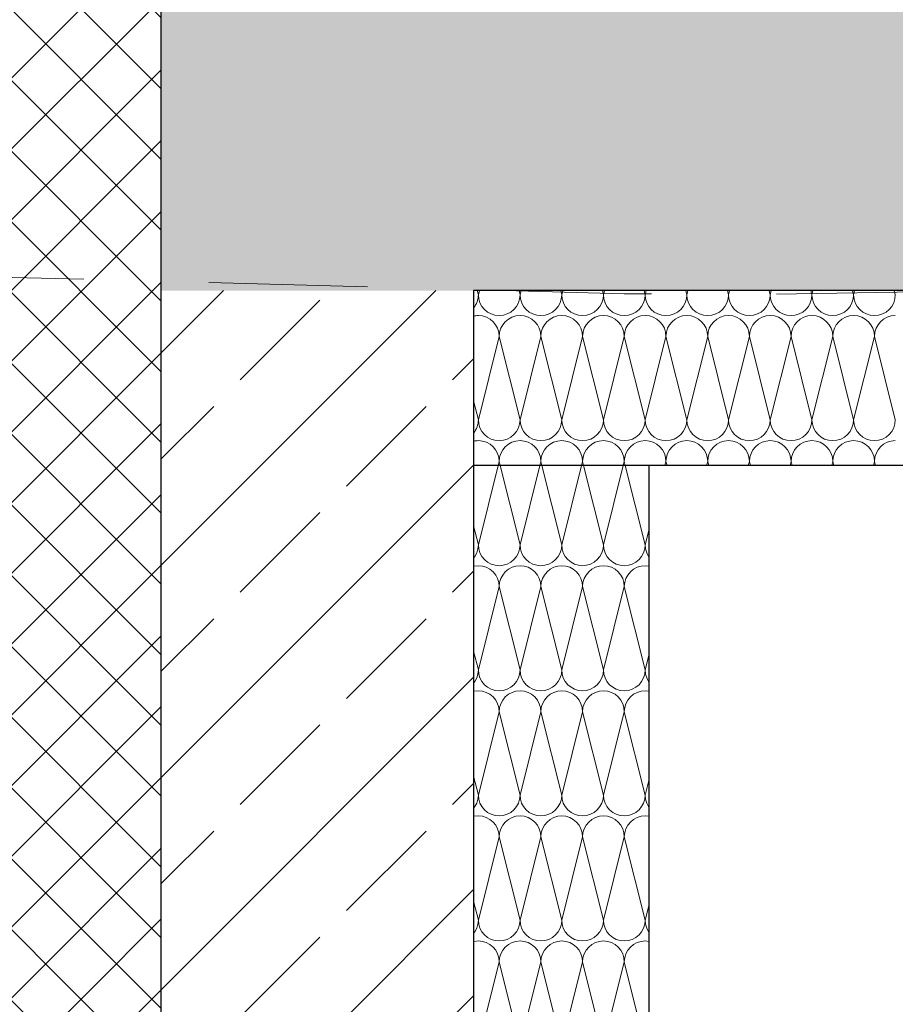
# Model space of a CAD drawing. Header units: metres. Extents: x -14.6 to 48.9, y -22.2 to 2.8.
# Tile 10 of 79: x 1.7 to 2.4, y -11.2 to -10.4. Entities that reach past the tile are written whole.
import ezdxf

# ---------------------------------------------------------------- set-up
doc = ezdxf.new("R2010")
doc.units = ezdxf.units.M
doc.header["$LTSCALE"] = 0.4
doc.header["$MEASUREMENT"] = 0
doc.linetypes.add('Strichlinie weit', pattern=[0.529167, 0.3175, -0.211667])
doc.linetypes.add('Strichlinie_ lang', pattern=[0.529167, 0.3175, -0.211667])
doc.layers.get('0').update_dxf_attribs({"color": 8, "lineweight": 9})
doc.layers.get('Defpoints').update_dxf_attribs({"color": 8, "lineweight": 9})
for name, color, linetype in [('Neubau__ GHIW - druckfeste Dämmung u BP', 8, 'Continuous'), ('Neubau__ GHIW - Perimeterdämmung', 8, 'Continuous'), ('Neubau__ GHIW - Perimeterdämmung Wand', 8, 'Continuous'), ('Neubau_A-Decken', 8, 'Continuous'), ('Neubau_A-STB Wände', 8, 'Continuous'), ('Neubau_S-Linien _ Schraffuren.2D', 8, 'Continuous'), ('Neubau_T-Bemaßung', 8, 'Continuous')]:
    doc.layers.add(name, color=color, linetype=linetype)
doc.layers.add('S-Linien _ Schraffuren.2D', color=8, linetype='Continuous', lineweight=9)
doc.styles.add('ERSTELLTER_STIL_2', font='arial.ttf')
doc.dimstyles.new('ERSTELLTER_STIL__1', dxfattribs={"dimtxt": 0.0875, "dimasz": 0.059375, "dimexe": 0.18, "dimexo": 0.0625, "dimgap": 0, "dimtad": 1, "dimzin": 0, "dimdsep": 46, "dimtxsty": 'ERSTELLTER_STIL_2', "dimblk": 'ARROWHEAD_6', "dimblk1": 'ARROWHEAD_6', "dimblk2": 'ARROWHEAD_6', "dimcen": 0.09, "dimclrd": 7, "dimclre": 7, "dimclrt": 7, "dimazin": 0, "dimtfac": 1, "dimtdec": 4, "dimtmove": 0, "dimatfit": 3, "dimfxl": 1, "dimtolj": 1, "dimtzin": 0, "dimarcsym": 0})
pattern_1 = [(45, (-364.88789, -10.175), (-0.084852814, 0.084852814), []), (45, (-364.93032, -10.13257), (-0.084852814, 0.084852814), [0.09, -0.03])]

# ---------------------------------------------------------------- blocks, each defined once
blk = doc.blocks.new('ARROWHEAD_6')
at = {"color": 0, "linetype": 'Continuous', "lineweight": 0}
for p, q in [((-0.5, -0.5), (0.5, 0.5)), ((0, 0), (-1, 0))]:
    blk.add_line(p, q, dxfattribs=at)
blk = doc.blocks.new('*D322')
at = {"layer": 'Defpoints', "color": 0, "linetype": 'Continuous', "transparency": 16777216}
for p in [(5.71049, -10.655), (5.86664, -10.655), (-0.285, -14.555)]:
    blk.add_point(p, dxfattribs=at)
at = {"layer": 'Neubau_T-Bemaßung', "linetype": 'Continuous', "lineweight": -2, "transparency": 16777216}
for p, q in [((5.77299, -10.655), (6.04664, -10.655)), ((5.86664, -10.71438), (5.86664, -12.49504)), ((5.86664, -14.49563), (5.86664, -12.72197)), ((-0.2225, -14.555), (6.04664, -14.555))]:
    blk.add_line(p, q, dxfattribs=at)
at = {"layer": 'Neubau_T-Bemaßung', "linetype": 'Continuous', "lineweight": -2, "transparency": 16777216, "xscale": 0.059375, "yscale": 0.059375, "zscale": 0.059375}
for p, rotation in [((5.86664, -10.655), 90), ((5.86664, -14.555), 270)]:
    blk.add_blockref('ARROWHEAD_6', p, dxfattribs=dict(at, rotation=rotation))
at = {"layer": 'Neubau_T-Bemaßung', "linetype": 'Continuous', "transparency": 16777216, "insert": (5.86664, -12.6085), "char_height": 0.0875, "attachment_point": 5, "rotation": 90, "style": 'ERSTELLTER_STIL_2'}
blk.add_mtext('\\A1;3.90', dxfattribs=at)

msp = doc.modelspace()

# ---------------------------------------------------------------- hatches: boundary and pattern name
at = {"layer": 'Neubau__ GHIW - druckfeste Dämmung u BP', "linetype": 'Continuous'}
h = msp.add_hatch(dxfattribs=at)
h.set_pattern_fill('DÄMMUNG__HART_1_0002', color=256, style=0, pattern_type=2)
h.set_pattern_definition([(45, (-364.88789, -10.175), (-0.0282842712, 0.0282842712), []), (135, (-364.88789, -10.175), (0.0282842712, 0.0282842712), [])])
h.paths.add_polyline_path([(-0.285, -11.355), (1.825, -11.355), (1.825, -11.215), (-0.285, -11.215)])
at = {"layer": 'Neubau__ GHIW - Perimeterdämmung', "linetype": 'Continuous'}
h = msp.add_hatch(dxfattribs=at)
h.set_pattern_fill('DÄMMUNG__HART_1_0002', color=256, style=0, pattern_type=2)
h.set_pattern_definition([(135, (-364.88789, -10.175), (0.0282842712, 0.0282842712), []), (225, (-364.88789, -10.175), (-0.0282842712, 0.0282842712), [])])
h.paths.add_polyline_path([(1.737, -10.355), (1.685, -10.355), (1.685, -11.215), (1.825, -11.215), (1.825, -10.355)])
at = {"layer": 'Neubau_A-Decken', "linetype": 'Continuous'}
h = msp.add_hatch(dxfattribs=at)
h.set_pattern_fill('BETON__STAHLBETON_0002', color=256, style=0, pattern_type=2)
h.set_pattern_definition(pattern_1)
h.paths.add_polyline_path([(1.825, -10.355), (1.825, -10.655), (15.2, -10.655), (15.2, -10.355)])
at = {"layer": 'Neubau_A-STB Wände', "linetype": 'Continuous'}
h = msp.add_hatch(dxfattribs=at)
h.set_pattern_fill('BETON__STAHLBETON_0002', color=256, style=0, pattern_type=2)
h.set_pattern_definition(pattern_1)
h.paths.add_polyline_path([(1.825, -11.355), (2.075, -11.355), (2.075, -10.655), (1.825, -10.655)])

# ---------------------------------------------------------------- linework, layer by layer
at = {"layer": 'Neubau__ GHIW - druckfeste Dämmung u BP', "linetype": 'Continuous'}
msp.add_line((1.825, -11.215), (1.825, -11.355), dxfattribs=at)
at = {"layer": 'Neubau__ GHIW - Perimeterdämmung', "linetype": 'Continuous'}
for p, q in [((2.075, -10.655), (2.075, -10.795)), ((2.215, -10.795), (2.075, -10.795)), ((4.9, -10.795), (2.215, -10.795))]:
    msp.add_line(p, q, dxfattribs=at)
at = {"layer": 'Neubau__ GHIW - Perimeterdämmung', "linetype": 'Continuous', "lineweight": 9}
for p, q in [((2.07878, -10.65833), (2.07794, -10.655)), ((2.07878, -10.65833), (2.07961, -10.655)), ((2.11211, -10.65833), (2.11128, -10.655)), ((2.11211, -10.65833), (2.11294, -10.655)), ((2.14544, -10.65833), (2.14461, -10.655)), ((2.14544, -10.65833), (2.14628, -10.655)), ((2.17878, -10.65833), (2.17794, -10.655)), ((2.17878, -10.65833), (2.17961, -10.655)), ((2.21211, -10.65833), (2.21128, -10.655)), ((2.21211, -10.65833), (2.21294, -10.655)), ((2.24544, -10.65833), (2.24461, -10.655)), ((2.24544, -10.65833), (2.24628, -10.655)), ((2.27878, -10.65833), (2.27794, -10.655)), ((2.27878, -10.65833), (2.27961, -10.655)), ((2.31211, -10.65833), (2.31128, -10.655)), ((2.31211, -10.65833), (2.31294, -10.655)), ((2.34544, -10.65833), (2.34461, -10.655)), ((2.34544, -10.65833), (2.34628, -10.655)), ((2.37878, -10.65833), (2.37794, -10.655)), ((2.37878, -10.65833), (2.37961, -10.655)), ((2.41211, -10.65833), (2.41128, -10.655)), ((2.07878, -10.75833), (2.09544, -10.69167)), ((2.11211, -10.75833), (2.09544, -10.69167)), ((2.11211, -10.75833), (2.12878, -10.69167)), ((2.14544, -10.75833), (2.12878, -10.69167)), ((2.14544, -10.75833), (2.16211, -10.69167)), ((2.17878, -10.75833), (2.16211, -10.69167)), ((2.17878, -10.75833), (2.19544, -10.69167)), ((2.21211, -10.75833), (2.19544, -10.69167)), ((2.21211, -10.75833), (2.22878, -10.69167)), ((2.24544, -10.75833), (2.22878, -10.69167)), ((2.24544, -10.75833), (2.26211, -10.69167)), ((2.27878, -10.75833), (2.26211, -10.69167)), ((2.27878, -10.75833), (2.29544, -10.69167)), ((2.31211, -10.75833), (2.29544, -10.69167)), ((2.31211, -10.75833), (2.32878, -10.69167)), ((2.34544, -10.75833), (2.32878, -10.69167)), ((2.34544, -10.75833), (2.36211, -10.69167)), ((2.37878, -10.75833), (2.36211, -10.69167)), ((2.37878, -10.75833), (2.39544, -10.69167)), ((2.41211, -10.75833), (2.39544, -10.69167)), ((2.07878, -10.75833), (2.075, -10.74323)), ((2.09461, -10.795), (2.09544, -10.79167)), ((2.09628, -10.795), (2.09544, -10.79167)), ((2.12794, -10.795), (2.12878, -10.79167)), ((2.12961, -10.795), (2.12878, -10.79167)), ((2.16128, -10.795), (2.16211, -10.79167)), ((2.16294, -10.795), (2.16211, -10.79167)), ((2.19461, -10.795), (2.19544, -10.79167)), ((2.19628, -10.795), (2.19544, -10.79167)), ((2.22794, -10.795), (2.22878, -10.79167)), ((2.22961, -10.795), (2.22878, -10.79167)), ((2.26128, -10.795), (2.26211, -10.79167)), ((2.26294, -10.795), (2.26211, -10.79167)), ((2.29461, -10.795), (2.29544, -10.79167)), ((2.29628, -10.795), (2.29544, -10.79167)), ((2.32794, -10.795), (2.32878, -10.79167)), ((2.32961, -10.795), (2.32878, -10.79167)), ((2.36128, -10.795), (2.36211, -10.79167)), ((2.36294, -10.795), (2.36211, -10.79167)), ((2.39461, -10.795), (2.39544, -10.79167)), ((2.39628, -10.795), (2.39544, -10.79167))]:
    msp.add_line(p, q, dxfattribs=at)
at = {"layer": 'Neubau__ GHIW - Perimeterdämmung', "linetype": 'Continuous', "flags": 128}
msp.add_lwpolyline([(1.825, -10.355), (1.825, -10.655), (1.825, -11.215)], dxfattribs=at)
at = {"layer": 'Neubau__ GHIW - Perimeterdämmung', "linetype": 'Continuous', "lineweight": 9}
for centre, start, end in [((2.06211, -10.65833), 320.66304, 0), ((2.09544, -10.65833), 180, 270), ((2.09544, -10.65833), 270, 0), ((2.12878, -10.65833), 180, 270), ((2.12878, -10.65833), 270, 0), ((2.16211, -10.65833), 180, 270), ((2.16211, -10.65833), 270, 0), ((2.19544, -10.65833), 180, 270), ((2.19544, -10.65833), 270, 0), ((2.22878, -10.65833), 180, 270), ((2.22878, -10.65833), 270, 0), ((2.26211, -10.65833), 180, 270), ((2.26211, -10.65833), 270, 0), ((2.29544, -10.65833), 180, 270), ((2.29544, -10.65833), 270, 0), ((2.32878, -10.65833), 180, 270), ((2.32878, -10.65833), 270, 0), ((2.36211, -10.65833), 180, 270), ((2.36211, -10.65833), 270, 0), ((2.39544, -10.65833), 180, 270), ((2.39544, -10.65833), 270, 0), ((2.07878, -10.69167), 90, 103.09513), ((2.07878, -10.69167), 0, 90), ((2.11211, -10.69167), 90, 180), ((2.11211, -10.69167), 0, 90), ((2.14544, -10.69167), 90, 180), ((2.14544, -10.69167), 0, 90), ((2.17878, -10.69167), 90, 180), ((2.17878, -10.69167), 0, 90), ((2.21211, -10.69167), 90, 180), ((2.21211, -10.69167), 0, 90), ((2.24544, -10.69167), 90, 180), ((2.24544, -10.69167), 0, 90), ((2.27878, -10.69167), 90, 180), ((2.27878, -10.69167), 0, 90), ((2.31211, -10.69167), 90, 180), ((2.31211, -10.69167), 0, 90), ((2.34544, -10.69167), 90, 180), ((2.34544, -10.69167), 0, 90), ((2.37878, -10.69167), 90, 180), ((2.37878, -10.69167), 0, 90), ((2.41211, -10.69167), 90, 180), ((2.06211, -10.75833), 320.66304, 0), ((2.09544, -10.75833), 180, 270), ((2.09544, -10.75833), 270, 0), ((2.12878, -10.75833), 180, 270), ((2.12878, -10.75833), 270, 0), ((2.16211, -10.75833), 180, 270), ((2.16211, -10.75833), 270, 0), ((2.19544, -10.75833), 180, 270), ((2.19544, -10.75833), 270, 0), ((2.22878, -10.75833), 180, 270), ((2.22878, -10.75833), 270, 0), ((2.26211, -10.75833), 180, 270), ((2.26211, -10.75833), 270, 0), ((2.29544, -10.75833), 180, 270), ((2.29544, -10.75833), 270, 0), ((2.32878, -10.75833), 180, 270), ((2.32878, -10.75833), 270, 0), ((2.36211, -10.75833), 180, 270), ((2.36211, -10.75833), 270, 0), ((2.39544, -10.75833), 180, 270), ((2.39544, -10.75833), 270, 0), ((2.07878, -10.79167), 90, 103.09513), ((2.07878, -10.79167), 0, 90), ((2.11211, -10.79167), 90, 180), ((2.11211, -10.79167), 0, 90), ((2.14544, -10.79167), 90, 180), ((2.14544, -10.79167), 0, 90), ((2.17878, -10.79167), 90, 180), ((2.17878, -10.79167), 0, 90), ((2.21211, -10.79167), 90, 180), ((2.21211, -10.79167), 0, 90), ((2.24544, -10.79167), 90, 180), ((2.24544, -10.79167), 0, 90), ((2.27878, -10.79167), 90, 180), ((2.27878, -10.79167), 0, 90), ((2.31211, -10.79167), 90, 180), ((2.31211, -10.79167), 0, 90), ((2.34544, -10.79167), 90, 180), ((2.34544, -10.79167), 0, 90), ((2.37878, -10.79167), 90, 180), ((2.37878, -10.79167), 0, 90), ((2.41211, -10.79167), 90, 180)]:
    msp.add_arc(centre, 0.01667, start, end, dxfattribs=at)
at = {"layer": 'Neubau__ GHIW - Perimeterdämmung Wand', "linetype": 'Strichlinie weit'}
for p, q in [((2.075, -10.795), (2.075, -11.355)), ((2.215, -10.795), (2.215, -11.655))]:
    msp.add_line(p, q, dxfattribs=at)
at = {"layer": 'Neubau__ GHIW - Perimeterdämmung Wand', "linetype": 'Continuous', "lineweight": 9}
for p, q in [((2.07878, -10.85833), (2.09461, -10.795)), ((2.11211, -10.85833), (2.09628, -10.795)), ((2.11211, -10.85833), (2.12794, -10.795)), ((2.14544, -10.85833), (2.12961, -10.795)), ((2.14544, -10.85833), (2.16128, -10.795)), ((2.17878, -10.85833), (2.16294, -10.795)), ((2.17878, -10.85833), (2.19461, -10.795)), ((2.21211, -10.85833), (2.19628, -10.795)), ((2.07878, -10.85833), (2.075, -10.84323)), ((2.21211, -10.85833), (2.215, -10.84677)), ((2.07751, -10.86471), (2.07846, -10.86158)), ((2.07846, -10.86158), (2.07878, -10.85833)), ((2.07878, -10.85833), (2.0791, -10.86158)), ((2.0791, -10.86158), (2.08004, -10.86471)), ((2.11084, -10.86471), (2.11179, -10.86158)), ((2.11179, -10.86158), (2.11211, -10.85833)), ((2.11211, -10.85833), (2.11243, -10.86158)), ((2.11243, -10.86158), (2.11338, -10.86471)), ((2.14417, -10.86471), (2.14512, -10.86158)), ((2.14512, -10.86158), (2.14544, -10.85833)), ((2.14544, -10.85833), (2.14576, -10.86158)), ((2.14576, -10.86158), (2.14671, -10.86471)), ((2.17751, -10.86471), (2.17846, -10.86158)), ((2.17846, -10.86158), (2.17878, -10.85833)), ((2.17878, -10.85833), (2.1791, -10.86158)), ((2.1791, -10.86158), (2.18004, -10.86471)), ((2.21084, -10.86471), (2.21179, -10.86158)), ((2.21179, -10.86158), (2.21211, -10.85833)), ((2.21211, -10.85833), (2.21243, -10.86158)), ((2.21243, -10.86158), (2.21338, -10.86471)), ((2.075, -10.86877), (2.07597, -10.86759)), ((2.07597, -10.86759), (2.07751, -10.86471)), ((2.08004, -10.86471), (2.08158, -10.86759)), ((2.08158, -10.86759), (2.08366, -10.87012)), ((2.08366, -10.87012), (2.08618, -10.87219)), ((2.1047, -10.87219), (2.10723, -10.87012)), ((2.10723, -10.87012), (2.1093, -10.86759)), ((2.1093, -10.86759), (2.11084, -10.86471)), ((2.11338, -10.86471), (2.11492, -10.86759)), ((2.11492, -10.86759), (2.11699, -10.87012)), ((2.11699, -10.87012), (2.11952, -10.87219)), ((2.13804, -10.87219), (2.14056, -10.87012)), ((2.14056, -10.87012), (2.14263, -10.86759)), ((2.14263, -10.86759), (2.14417, -10.86471)), ((2.14671, -10.86471), (2.14825, -10.86759)), ((2.14825, -10.86759), (2.15032, -10.87012)), ((2.15032, -10.87012), (2.15285, -10.87219)), ((2.17137, -10.87219), (2.17389, -10.87012)), ((2.17389, -10.87012), (2.17597, -10.86759)), ((2.17597, -10.86759), (2.17751, -10.86471)), ((2.18004, -10.86471), (2.18158, -10.86759)), ((2.18158, -10.86759), (2.18366, -10.87012)), ((2.18366, -10.87012), (2.18618, -10.87219)), ((2.2047, -10.87219), (2.20723, -10.87012)), ((2.20723, -10.87012), (2.2093, -10.86759)), ((2.2093, -10.86759), (2.21084, -10.86471)), ((2.21338, -10.86471), (2.21492, -10.86759)), ((2.21492, -10.86759), (2.215, -10.86769)), ((2.07552, -10.87532), (2.075, -10.87548)), ((2.07878, -10.875), (2.07552, -10.87532)), ((2.08203, -10.87532), (2.07878, -10.875)), ((2.08515, -10.87627), (2.08203, -10.87532)), ((2.08804, -10.87781), (2.08515, -10.87627)), ((2.08618, -10.87219), (2.08906, -10.87373)), ((2.09056, -10.87988), (2.08804, -10.87781)), ((2.08906, -10.87373), (2.09219, -10.87468)), ((2.09219, -10.87468), (2.09544, -10.875)), ((2.09544, -10.875), (2.09869, -10.87468)), ((2.09869, -10.87468), (2.10182, -10.87373)), ((2.10285, -10.87781), (2.10032, -10.87988)), ((2.10182, -10.87373), (2.1047, -10.87219)), ((2.10573, -10.87627), (2.10285, -10.87781)), ((2.10886, -10.87532), (2.10573, -10.87627)), ((2.11211, -10.875), (2.10886, -10.87532)), ((2.11536, -10.87532), (2.11211, -10.875)), ((2.11849, -10.87627), (2.11536, -10.87532)), ((2.12137, -10.87781), (2.11849, -10.87627)), ((2.11952, -10.87219), (2.1224, -10.87373)), ((2.12389, -10.87988), (2.12137, -10.87781)), ((2.1224, -10.87373), (2.12552, -10.87468)), ((2.12552, -10.87468), (2.12878, -10.875)), ((2.12878, -10.875), (2.13203, -10.87468)), ((2.13203, -10.87468), (2.13515, -10.87373)), ((2.13618, -10.87781), (2.13366, -10.87988)), ((2.13515, -10.87373), (2.13804, -10.87219)), ((2.13906, -10.87627), (2.13618, -10.87781)), ((2.14219, -10.87532), (2.13906, -10.87627)), ((2.14544, -10.875), (2.14219, -10.87532)), ((2.14869, -10.87532), (2.14544, -10.875)), ((2.15182, -10.87627), (2.14869, -10.87532)), ((2.1547, -10.87781), (2.15182, -10.87627)), ((2.15285, -10.87219), (2.15573, -10.87373)), ((2.15723, -10.87988), (2.1547, -10.87781)), ((2.15573, -10.87373), (2.15886, -10.87468)), ((2.15886, -10.87468), (2.16211, -10.875)), ((2.16211, -10.875), (2.16536, -10.87468)), ((2.16536, -10.87468), (2.16849, -10.87373)), ((2.16952, -10.87781), (2.16699, -10.87988)), ((2.16849, -10.87373), (2.17137, -10.87219)), ((2.1724, -10.87627), (2.16952, -10.87781)), ((2.17552, -10.87532), (2.1724, -10.87627)), ((2.17878, -10.875), (2.17552, -10.87532)), ((2.18203, -10.87532), (2.17878, -10.875)), ((2.18515, -10.87627), (2.18203, -10.87532)), ((2.18804, -10.87781), (2.18515, -10.87627)), ((2.18618, -10.87219), (2.18906, -10.87373)), ((2.19056, -10.87988), (2.18804, -10.87781)), ((2.18906, -10.87373), (2.19219, -10.87468)), ((2.19219, -10.87468), (2.19544, -10.875)), ((2.19544, -10.875), (2.19869, -10.87468)), ((2.19869, -10.87468), (2.20182, -10.87373)), ((2.20285, -10.87781), (2.20032, -10.87988)), ((2.20182, -10.87373), (2.2047, -10.87219)), ((2.20573, -10.87627), (2.20285, -10.87781)), ((2.20886, -10.87532), (2.20573, -10.87627)), ((2.21211, -10.875), (2.20886, -10.87532)), ((2.215, -10.87528), (2.21211, -10.875)), ((2.09263, -10.88241), (2.09056, -10.87988)), ((2.09417, -10.88529), (2.09263, -10.88241)), ((2.09512, -10.88842), (2.09417, -10.88529)), ((2.09671, -10.88529), (2.09576, -10.88842)), ((2.09825, -10.88241), (2.09671, -10.88529)), ((2.10032, -10.87988), (2.09825, -10.88241)), ((2.12597, -10.88241), (2.12389, -10.87988)), ((2.12751, -10.88529), (2.12597, -10.88241)), ((2.12846, -10.88842), (2.12751, -10.88529)), ((2.13004, -10.88529), (2.1291, -10.88842)), ((2.13158, -10.88241), (2.13004, -10.88529)), ((2.13366, -10.87988), (2.13158, -10.88241)), ((2.1593, -10.88241), (2.15723, -10.87988)), ((2.16084, -10.88529), (2.1593, -10.88241)), ((2.16179, -10.88842), (2.16084, -10.88529)), ((2.16338, -10.88529), (2.16243, -10.88842)), ((2.16492, -10.88241), (2.16338, -10.88529)), ((2.16699, -10.87988), (2.16492, -10.88241)), ((2.19263, -10.88241), (2.19056, -10.87988)), ((2.19417, -10.88529), (2.19263, -10.88241)), ((2.19512, -10.88842), (2.19417, -10.88529)), ((2.19671, -10.88529), (2.19576, -10.88842)), ((2.19825, -10.88241), (2.19671, -10.88529)), ((2.20032, -10.87988), (2.19825, -10.88241)), ((2.07878, -10.95833), (2.09544, -10.89167)), ((2.09544, -10.89167), (2.09512, -10.88842)), ((2.09576, -10.88842), (2.09544, -10.89167)), ((2.11211, -10.95833), (2.09544, -10.89167)), ((2.11211, -10.95833), (2.12878, -10.89167)), ((2.12878, -10.89167), (2.12846, -10.88842)), ((2.1291, -10.88842), (2.12878, -10.89167)), ((2.14544, -10.95833), (2.12878, -10.89167)), ((2.14544, -10.95833), (2.16211, -10.89167)), ((2.16211, -10.89167), (2.16179, -10.88842)), ((2.16243, -10.88842), (2.16211, -10.89167)), ((2.17878, -10.95833), (2.16211, -10.89167)), ((2.17878, -10.95833), (2.19544, -10.89167)), ((2.19544, -10.89167), (2.19512, -10.88842)), ((2.19576, -10.88842), (2.19544, -10.89167)), ((2.21211, -10.95833), (2.19544, -10.89167)), ((2.07878, -10.95833), (2.075, -10.94323)), ((2.21211, -10.95833), (2.215, -10.94677)), ((2.07597, -10.96759), (2.07751, -10.96471)), ((2.07751, -10.96471), (2.07846, -10.96158)), ((2.07846, -10.96158), (2.07878, -10.95833)), ((2.07878, -10.95833), (2.0791, -10.96158)), ((2.0791, -10.96158), (2.08004, -10.96471)), ((2.08004, -10.96471), (2.08158, -10.96759)), ((2.1093, -10.96759), (2.11084, -10.96471)), ((2.11084, -10.96471), (2.11179, -10.96158)), ((2.11179, -10.96158), (2.11211, -10.95833)), ((2.11211, -10.95833), (2.11243, -10.96158)), ((2.11243, -10.96158), (2.11338, -10.96471)), ((2.11338, -10.96471), (2.11492, -10.96759)), ((2.14263, -10.96759), (2.14417, -10.96471)), ((2.14417, -10.96471), (2.14512, -10.96158)), ((2.14512, -10.96158), (2.14544, -10.95833)), ((2.14544, -10.95833), (2.14576, -10.96158)), ((2.14576, -10.96158), (2.14671, -10.96471)), ((2.14671, -10.96471), (2.14825, -10.96759)), ((2.17597, -10.96759), (2.17751, -10.96471)), ((2.17751, -10.96471), (2.17846, -10.96158)), ((2.17846, -10.96158), (2.17878, -10.95833)), ((2.17878, -10.95833), (2.1791, -10.96158)), ((2.1791, -10.96158), (2.18004, -10.96471)), ((2.18004, -10.96471), (2.18158, -10.96759)), ((2.2093, -10.96759), (2.21084, -10.96471)), ((2.21084, -10.96471), (2.21179, -10.96158)), ((2.21179, -10.96158), (2.21211, -10.95833)), ((2.21211, -10.95833), (2.21243, -10.96158)), ((2.21243, -10.96158), (2.21338, -10.96471)), ((2.21338, -10.96471), (2.21492, -10.96759)), ((2.075, -10.96877), (2.07597, -10.96759)), ((2.08158, -10.96759), (2.08366, -10.97012)), ((2.08366, -10.97012), (2.08618, -10.97219)), ((2.08618, -10.97219), (2.08906, -10.97373)), ((2.10182, -10.97373), (2.1047, -10.97219)), ((2.1047, -10.97219), (2.10723, -10.97012)), ((2.10723, -10.97012), (2.1093, -10.96759)), ((2.11492, -10.96759), (2.11699, -10.97012)), ((2.11699, -10.97012), (2.11952, -10.97219)), ((2.11952, -10.97219), (2.1224, -10.97373)), ((2.13515, -10.97373), (2.13804, -10.97219)), ((2.13804, -10.97219), (2.14056, -10.97012)), ((2.14056, -10.97012), (2.14263, -10.96759)), ((2.14825, -10.96759), (2.15032, -10.97012)), ((2.15032, -10.97012), (2.15285, -10.97219)), ((2.15285, -10.97219), (2.15573, -10.97373)), ((2.16849, -10.97373), (2.17137, -10.97219)), ((2.17137, -10.97219), (2.17389, -10.97012)), ((2.17389, -10.97012), (2.17597, -10.96759)), ((2.18158, -10.96759), (2.18366, -10.97012)), ((2.18366, -10.97012), (2.18618, -10.97219)), ((2.18618, -10.97219), (2.18906, -10.97373)), ((2.20182, -10.97373), (2.2047, -10.97219)), ((2.2047, -10.97219), (2.20723, -10.97012)), ((2.20723, -10.97012), (2.2093, -10.96759)), ((2.21492, -10.96759), (2.215, -10.96769)), ((2.07552, -10.97532), (2.075, -10.97548)), ((2.07878, -10.975), (2.07552, -10.97532)), ((2.08203, -10.97532), (2.07878, -10.975)), ((2.08515, -10.97627), (2.08203, -10.97532)), ((2.08804, -10.97781), (2.08515, -10.97627)), ((2.09056, -10.97988), (2.08804, -10.97781)), ((2.08906, -10.97373), (2.09219, -10.97468)), ((2.09263, -10.98241), (2.09056, -10.97988)), ((2.09219, -10.97468), (2.09544, -10.975)), ((2.09544, -10.975), (2.09869, -10.97468)), ((2.10032, -10.97988), (2.09825, -10.98241)), ((2.09869, -10.97468), (2.10182, -10.97373)), ((2.10285, -10.97781), (2.10032, -10.97988)), ((2.10573, -10.97627), (2.10285, -10.97781)), ((2.10886, -10.97532), (2.10573, -10.97627)), ((2.11211, -10.975), (2.10886, -10.97532)), ((2.11536, -10.97532), (2.11211, -10.975)), ((2.11849, -10.97627), (2.11536, -10.97532)), ((2.12137, -10.97781), (2.11849, -10.97627)), ((2.12389, -10.97988), (2.12137, -10.97781)), ((2.1224, -10.97373), (2.12552, -10.97468)), ((2.12597, -10.98241), (2.12389, -10.97988)), ((2.12552, -10.97468), (2.12878, -10.975)), ((2.12878, -10.975), (2.13203, -10.97468)), ((2.13366, -10.97988), (2.13158, -10.98241)), ((2.13203, -10.97468), (2.13515, -10.97373)), ((2.13618, -10.97781), (2.13366, -10.97988)), ((2.13906, -10.97627), (2.13618, -10.97781)), ((2.14219, -10.97532), (2.13906, -10.97627)), ((2.14544, -10.975), (2.14219, -10.97532)), ((2.14869, -10.97532), (2.14544, -10.975)), ((2.15182, -10.97627), (2.14869, -10.97532)), ((2.1547, -10.97781), (2.15182, -10.97627)), ((2.15723, -10.97988), (2.1547, -10.97781)), ((2.15573, -10.97373), (2.15886, -10.97468)), ((2.1593, -10.98241), (2.15723, -10.97988)), ((2.15886, -10.97468), (2.16211, -10.975)), ((2.16211, -10.975), (2.16536, -10.97468)), ((2.16699, -10.97988), (2.16492, -10.98241)), ((2.16536, -10.97468), (2.16849, -10.97373)), ((2.16952, -10.97781), (2.16699, -10.97988)), ((2.1724, -10.97627), (2.16952, -10.97781)), ((2.17552, -10.97532), (2.1724, -10.97627)), ((2.17878, -10.975), (2.17552, -10.97532)), ((2.18203, -10.97532), (2.17878, -10.975)), ((2.18515, -10.97627), (2.18203, -10.97532)), ((2.18804, -10.97781), (2.18515, -10.97627)), ((2.19056, -10.97988), (2.18804, -10.97781)), ((2.18906, -10.97373), (2.19219, -10.97468)), ((2.19263, -10.98241), (2.19056, -10.97988)), ((2.19219, -10.97468), (2.19544, -10.975)), ((2.19544, -10.975), (2.19869, -10.97468)), ((2.20032, -10.97988), (2.19825, -10.98241)), ((2.19869, -10.97468), (2.20182, -10.97373)), ((2.20285, -10.97781), (2.20032, -10.97988)), ((2.20573, -10.97627), (2.20285, -10.97781)), ((2.20886, -10.97532), (2.20573, -10.97627)), ((2.21211, -10.975), (2.20886, -10.97532)), ((2.215, -10.97528), (2.21211, -10.975)), ((2.09417, -10.98529), (2.09263, -10.98241)), ((2.09512, -10.98842), (2.09417, -10.98529)), ((2.09544, -10.99167), (2.09512, -10.98842)), ((2.09576, -10.98842), (2.09544, -10.99167)), ((2.09671, -10.98529), (2.09576, -10.98842)), ((2.09825, -10.98241), (2.09671, -10.98529)), ((2.12751, -10.98529), (2.12597, -10.98241)), ((2.12846, -10.98842), (2.12751, -10.98529)), ((2.12878, -10.99167), (2.12846, -10.98842)), ((2.1291, -10.98842), (2.12878, -10.99167)), ((2.13004, -10.98529), (2.1291, -10.98842)), ((2.13158, -10.98241), (2.13004, -10.98529)), ((2.16084, -10.98529), (2.1593, -10.98241)), ((2.16179, -10.98842), (2.16084, -10.98529)), ((2.16211, -10.99167), (2.16179, -10.98842)), ((2.16243, -10.98842), (2.16211, -10.99167)), ((2.16338, -10.98529), (2.16243, -10.98842)), ((2.16492, -10.98241), (2.16338, -10.98529)), ((2.19417, -10.98529), (2.19263, -10.98241)), ((2.19512, -10.98842), (2.19417, -10.98529)), ((2.19544, -10.99167), (2.19512, -10.98842)), ((2.19576, -10.98842), (2.19544, -10.99167)), ((2.19671, -10.98529), (2.19576, -10.98842)), ((2.19825, -10.98241), (2.19671, -10.98529)), ((2.07878, -11.05833), (2.09544, -10.99167)), ((2.11211, -11.05833), (2.09544, -10.99167)), ((2.11211, -11.05833), (2.12878, -10.99167)), ((2.14544, -11.05833), (2.12878, -10.99167)), ((2.14544, -11.05833), (2.16211, -10.99167)), ((2.17878, -11.05833), (2.16211, -10.99167)), ((2.17878, -11.05833), (2.19544, -10.99167)), ((2.21211, -11.05833), (2.19544, -10.99167)), ((2.07878, -11.05833), (2.075, -11.04323)), ((2.21211, -11.05833), (2.215, -11.04677)), ((2.07846, -11.06158), (2.07878, -11.05833)), ((2.07878, -11.05833), (2.0791, -11.06158)), ((2.11179, -11.06158), (2.11211, -11.05833)), ((2.11211, -11.05833), (2.11243, -11.06158)), ((2.14512, -11.06158), (2.14544, -11.05833)), ((2.14544, -11.05833), (2.14576, -11.06158)), ((2.17846, -11.06158), (2.17878, -11.05833)), ((2.17878, -11.05833), (2.1791, -11.06158)), ((2.21179, -11.06158), (2.21211, -11.05833)), ((2.21211, -11.05833), (2.21243, -11.06158)), ((2.07597, -11.06759), (2.07751, -11.06471)), ((2.07751, -11.06471), (2.07846, -11.06158)), ((2.0791, -11.06158), (2.08004, -11.06471)), ((2.08004, -11.06471), (2.08158, -11.06759)), ((2.1093, -11.06759), (2.11084, -11.06471)), ((2.11084, -11.06471), (2.11179, -11.06158)), ((2.11243, -11.06158), (2.11338, -11.06471)), ((2.11338, -11.06471), (2.11492, -11.06759)), ((2.14263, -11.06759), (2.14417, -11.06471)), ((2.14417, -11.06471), (2.14512, -11.06158)), ((2.14576, -11.06158), (2.14671, -11.06471)), ((2.14671, -11.06471), (2.14825, -11.06759)), ((2.17597, -11.06759), (2.17751, -11.06471)), ((2.17751, -11.06471), (2.17846, -11.06158)), ((2.1791, -11.06158), (2.18004, -11.06471)), ((2.18004, -11.06471), (2.18158, -11.06759)), ((2.2093, -11.06759), (2.21084, -11.06471)), ((2.21084, -11.06471), (2.21179, -11.06158)), ((2.21243, -11.06158), (2.21338, -11.06471)), ((2.21338, -11.06471), (2.21492, -11.06759)), ((2.075, -11.06877), (2.07597, -11.06759)), ((2.07552, -11.07532), (2.075, -11.07548)), ((2.07878, -11.075), (2.07552, -11.07532)), ((2.08203, -11.07532), (2.07878, -11.075)), ((2.08158, -11.06759), (2.08366, -11.07012)), ((2.08515, -11.07627), (2.08203, -11.07532)), ((2.08366, -11.07012), (2.08618, -11.07219)), ((2.08618, -11.07219), (2.08906, -11.07373)), ((2.08906, -11.07373), (2.09219, -11.07468)), ((2.09219, -11.07468), (2.09544, -11.075)), ((2.09544, -11.075), (2.09869, -11.07468)), ((2.09869, -11.07468), (2.10182, -11.07373)), ((2.10182, -11.07373), (2.1047, -11.07219)), ((2.1047, -11.07219), (2.10723, -11.07012)), ((2.10886, -11.07532), (2.10573, -11.07627)), ((2.10723, -11.07012), (2.1093, -11.06759)), ((2.11211, -11.075), (2.10886, -11.07532)), ((2.11536, -11.07532), (2.11211, -11.075)), ((2.11492, -11.06759), (2.11699, -11.07012)), ((2.11849, -11.07627), (2.11536, -11.07532)), ((2.11699, -11.07012), (2.11952, -11.07219)), ((2.11952, -11.07219), (2.1224, -11.07373)), ((2.1224, -11.07373), (2.12552, -11.07468)), ((2.12552, -11.07468), (2.12878, -11.075)), ((2.12878, -11.075), (2.13203, -11.07468)), ((2.13203, -11.07468), (2.13515, -11.07373)), ((2.13515, -11.07373), (2.13804, -11.07219)), ((2.13804, -11.07219), (2.14056, -11.07012)), ((2.14219, -11.07532), (2.13906, -11.07627)), ((2.14056, -11.07012), (2.14263, -11.06759)), ((2.14544, -11.075), (2.14219, -11.07532)), ((2.14869, -11.07532), (2.14544, -11.075)), ((2.14825, -11.06759), (2.15032, -11.07012)), ((2.15182, -11.07627), (2.14869, -11.07532)), ((2.15032, -11.07012), (2.15285, -11.07219)), ((2.15285, -11.07219), (2.15573, -11.07373)), ((2.15573, -11.07373), (2.15886, -11.07468)), ((2.15886, -11.07468), (2.16211, -11.075)), ((2.16211, -11.075), (2.16536, -11.07468)), ((2.16536, -11.07468), (2.16849, -11.07373)), ((2.16849, -11.07373), (2.17137, -11.07219)), ((2.17137, -11.07219), (2.17389, -11.07012)), ((2.17552, -11.07532), (2.1724, -11.07627)), ((2.17389, -11.07012), (2.17597, -11.06759)), ((2.17878, -11.075), (2.17552, -11.07532)), ((2.18203, -11.07532), (2.17878, -11.075)), ((2.18158, -11.06759), (2.18366, -11.07012)), ((2.18515, -11.07627), (2.18203, -11.07532)), ((2.18366, -11.07012), (2.18618, -11.07219)), ((2.18618, -11.07219), (2.18906, -11.07373)), ((2.18906, -11.07373), (2.19219, -11.07468)), ((2.19219, -11.07468), (2.19544, -11.075)), ((2.19544, -11.075), (2.19869, -11.07468)), ((2.19869, -11.07468), (2.20182, -11.07373)), ((2.20182, -11.07373), (2.2047, -11.07219)), ((2.2047, -11.07219), (2.20723, -11.07012)), ((2.20886, -11.07532), (2.20573, -11.07627)), ((2.20723, -11.07012), (2.2093, -11.06759)), ((2.21211, -11.075), (2.20886, -11.07532)), ((2.215, -11.07528), (2.21211, -11.075)), ((2.21492, -11.06759), (2.215, -11.06769)), ((2.08804, -11.07781), (2.08515, -11.07627)), ((2.09056, -11.07988), (2.08804, -11.07781)), ((2.09263, -11.08241), (2.09056, -11.07988)), ((2.09417, -11.08529), (2.09263, -11.08241)), ((2.09825, -11.08241), (2.09671, -11.08529)), ((2.10032, -11.07988), (2.09825, -11.08241)), ((2.10285, -11.07781), (2.10032, -11.07988)), ((2.10573, -11.07627), (2.10285, -11.07781)), ((2.12137, -11.07781), (2.11849, -11.07627)), ((2.12389, -11.07988), (2.12137, -11.07781)), ((2.12597, -11.08241), (2.12389, -11.07988)), ((2.12751, -11.08529), (2.12597, -11.08241)), ((2.13158, -11.08241), (2.13004, -11.08529)), ((2.13366, -11.07988), (2.13158, -11.08241)), ((2.13618, -11.07781), (2.13366, -11.07988)), ((2.13906, -11.07627), (2.13618, -11.07781)), ((2.1547, -11.07781), (2.15182, -11.07627)), ((2.15723, -11.07988), (2.1547, -11.07781)), ((2.1593, -11.08241), (2.15723, -11.07988)), ((2.16084, -11.08529), (2.1593, -11.08241)), ((2.16492, -11.08241), (2.16338, -11.08529)), ((2.16699, -11.07988), (2.16492, -11.08241)), ((2.16952, -11.07781), (2.16699, -11.07988)), ((2.1724, -11.07627), (2.16952, -11.07781)), ((2.18804, -11.07781), (2.18515, -11.07627)), ((2.19056, -11.07988), (2.18804, -11.07781)), ((2.19263, -11.08241), (2.19056, -11.07988)), ((2.19417, -11.08529), (2.19263, -11.08241)), ((2.19825, -11.08241), (2.19671, -11.08529)), ((2.20032, -11.07988), (2.19825, -11.08241)), ((2.20285, -11.07781), (2.20032, -11.07988)), ((2.20573, -11.07627), (2.20285, -11.07781)), ((2.09512, -11.08842), (2.09417, -11.08529)), ((2.09544, -11.09167), (2.09512, -11.08842)), ((2.09576, -11.08842), (2.09544, -11.09167)), ((2.09671, -11.08529), (2.09576, -11.08842)), ((2.12846, -11.08842), (2.12751, -11.08529)), ((2.12878, -11.09167), (2.12846, -11.08842)), ((2.1291, -11.08842), (2.12878, -11.09167)), ((2.13004, -11.08529), (2.1291, -11.08842)), ((2.16179, -11.08842), (2.16084, -11.08529)), ((2.16211, -11.09167), (2.16179, -11.08842)), ((2.16243, -11.08842), (2.16211, -11.09167)), ((2.16338, -11.08529), (2.16243, -11.08842)), ((2.19512, -11.08842), (2.19417, -11.08529)), ((2.19544, -11.09167), (2.19512, -11.08842)), ((2.19576, -11.08842), (2.19544, -11.09167)), ((2.19671, -11.08529), (2.19576, -11.08842)), ((2.07878, -11.15833), (2.09544, -11.09167)), ((2.11211, -11.15833), (2.09544, -11.09167)), ((2.11211, -11.15833), (2.12878, -11.09167)), ((2.14544, -11.15833), (2.12878, -11.09167)), ((2.14544, -11.15833), (2.16211, -11.09167)), ((2.17878, -11.15833), (2.16211, -11.09167)), ((2.17878, -11.15833), (2.19544, -11.09167)), ((2.21211, -11.15833), (2.19544, -11.09167)), ((2.07878, -11.15833), (2.075, -11.14323)), ((2.21211, -11.15833), (2.215, -11.14677)), ((2.07751, -11.16471), (2.07846, -11.16158)), ((2.07846, -11.16158), (2.07878, -11.15833)), ((2.07878, -11.15833), (2.0791, -11.16158)), ((2.0791, -11.16158), (2.08004, -11.16471)), ((2.11084, -11.16471), (2.11179, -11.16158)), ((2.11179, -11.16158), (2.11211, -11.15833)), ((2.11211, -11.15833), (2.11243, -11.16158)), ((2.11243, -11.16158), (2.11338, -11.16471)), ((2.14417, -11.16471), (2.14512, -11.16158)), ((2.14512, -11.16158), (2.14544, -11.15833)), ((2.14544, -11.15833), (2.14576, -11.16158)), ((2.14576, -11.16158), (2.14671, -11.16471)), ((2.17751, -11.16471), (2.17846, -11.16158)), ((2.17846, -11.16158), (2.17878, -11.15833)), ((2.17878, -11.15833), (2.1791, -11.16158)), ((2.1791, -11.16158), (2.18004, -11.16471)), ((2.21084, -11.16471), (2.21179, -11.16158)), ((2.21179, -11.16158), (2.21211, -11.15833)), ((2.21211, -11.15833), (2.21243, -11.16158)), ((2.21243, -11.16158), (2.21338, -11.16471)), ((2.075, -11.16877), (2.07597, -11.16759)), ((2.07597, -11.16759), (2.07751, -11.16471)), ((2.08004, -11.16471), (2.08158, -11.16759)), ((2.08158, -11.16759), (2.08366, -11.17012)), ((2.10723, -11.17012), (2.1093, -11.16759)), ((2.1093, -11.16759), (2.11084, -11.16471)), ((2.11338, -11.16471), (2.11492, -11.16759)), ((2.11492, -11.16759), (2.11699, -11.17012)), ((2.14056, -11.17012), (2.14263, -11.16759)), ((2.14263, -11.16759), (2.14417, -11.16471)), ((2.14671, -11.16471), (2.14825, -11.16759)), ((2.14825, -11.16759), (2.15032, -11.17012)), ((2.17389, -11.17012), (2.17597, -11.16759)), ((2.17597, -11.16759), (2.17751, -11.16471)), ((2.18004, -11.16471), (2.18158, -11.16759)), ((2.18158, -11.16759), (2.18366, -11.17012)), ((2.20723, -11.17012), (2.2093, -11.16759)), ((2.2093, -11.16759), (2.21084, -11.16471)), ((2.21338, -11.16471), (2.21492, -11.16759)), ((2.21492, -11.16759), (2.215, -11.16769)), ((2.07552, -11.17532), (2.075, -11.17548)), ((2.07878, -11.175), (2.07552, -11.17532)), ((2.08203, -11.17532), (2.07878, -11.175)), ((2.08515, -11.17627), (2.08203, -11.17532)), ((2.08366, -11.17012), (2.08618, -11.17219)), ((2.08804, -11.17781), (2.08515, -11.17627)), ((2.08618, -11.17219), (2.08906, -11.17373)), ((2.08906, -11.17373), (2.09219, -11.17468)), ((2.09219, -11.17468), (2.09544, -11.175)), ((2.09544, -11.175), (2.09869, -11.17468)), ((2.09869, -11.17468), (2.10182, -11.17373)), ((2.10182, -11.17373), (2.1047, -11.17219)), ((2.10573, -11.17627), (2.10285, -11.17781)), ((2.1047, -11.17219), (2.10723, -11.17012)), ((2.10886, -11.17532), (2.10573, -11.17627)), ((2.11211, -11.175), (2.10886, -11.17532)), ((2.11536, -11.17532), (2.11211, -11.175)), ((2.11849, -11.17627), (2.11536, -11.17532)), ((2.11699, -11.17012), (2.11952, -11.17219)), ((2.12137, -11.17781), (2.11849, -11.17627)), ((2.11952, -11.17219), (2.1224, -11.17373)), ((2.1224, -11.17373), (2.12552, -11.17468)), ((2.12552, -11.17468), (2.12878, -11.175)), ((2.12878, -11.175), (2.13203, -11.17468)), ((2.13203, -11.17468), (2.13515, -11.17373)), ((2.13515, -11.17373), (2.13804, -11.17219)), ((2.13906, -11.17627), (2.13618, -11.17781)), ((2.13804, -11.17219), (2.14056, -11.17012)), ((2.14219, -11.17532), (2.13906, -11.17627)), ((2.14544, -11.175), (2.14219, -11.17532)), ((2.14869, -11.17532), (2.14544, -11.175)), ((2.15182, -11.17627), (2.14869, -11.17532)), ((2.15032, -11.17012), (2.15285, -11.17219)), ((2.1547, -11.17781), (2.15182, -11.17627)), ((2.15285, -11.17219), (2.15573, -11.17373)), ((2.15573, -11.17373), (2.15886, -11.17468)), ((2.15886, -11.17468), (2.16211, -11.175)), ((2.16211, -11.175), (2.16536, -11.17468)), ((2.16536, -11.17468), (2.16849, -11.17373)), ((2.16849, -11.17373), (2.17137, -11.17219)), ((2.1724, -11.17627), (2.16952, -11.17781)), ((2.17137, -11.17219), (2.17389, -11.17012)), ((2.17552, -11.17532), (2.1724, -11.17627)), ((2.17878, -11.175), (2.17552, -11.17532)), ((2.18203, -11.17532), (2.17878, -11.175)), ((2.18515, -11.17627), (2.18203, -11.17532)), ((2.18366, -11.17012), (2.18618, -11.17219)), ((2.18804, -11.17781), (2.18515, -11.17627)), ((2.18618, -11.17219), (2.18906, -11.17373)), ((2.18906, -11.17373), (2.19219, -11.17468)), ((2.19219, -11.17468), (2.19544, -11.175)), ((2.19544, -11.175), (2.19869, -11.17468)), ((2.19869, -11.17468), (2.20182, -11.17373)), ((2.20182, -11.17373), (2.2047, -11.17219)), ((2.20573, -11.17627), (2.20285, -11.17781)), ((2.2047, -11.17219), (2.20723, -11.17012)), ((2.20886, -11.17532), (2.20573, -11.17627)), ((2.21211, -11.175), (2.20886, -11.17532)), ((2.215, -11.17528), (2.21211, -11.175)), ((2.09056, -11.17988), (2.08804, -11.17781)), ((2.09263, -11.18241), (2.09056, -11.17988)), ((2.09417, -11.18529), (2.09263, -11.18241)), ((2.09512, -11.18842), (2.09417, -11.18529)), ((2.09671, -11.18529), (2.09576, -11.18842)), ((2.09825, -11.18241), (2.09671, -11.18529)), ((2.10032, -11.17988), (2.09825, -11.18241)), ((2.10285, -11.17781), (2.10032, -11.17988)), ((2.12389, -11.17988), (2.12137, -11.17781)), ((2.12597, -11.18241), (2.12389, -11.17988)), ((2.12751, -11.18529), (2.12597, -11.18241)), ((2.12846, -11.18842), (2.12751, -11.18529)), ((2.13004, -11.18529), (2.1291, -11.18842)), ((2.13158, -11.18241), (2.13004, -11.18529)), ((2.13366, -11.17988), (2.13158, -11.18241)), ((2.13618, -11.17781), (2.13366, -11.17988)), ((2.15723, -11.17988), (2.1547, -11.17781)), ((2.1593, -11.18241), (2.15723, -11.17988)), ((2.16084, -11.18529), (2.1593, -11.18241)), ((2.16179, -11.18842), (2.16084, -11.18529)), ((2.16338, -11.18529), (2.16243, -11.18842)), ((2.16492, -11.18241), (2.16338, -11.18529)), ((2.16699, -11.17988), (2.16492, -11.18241)), ((2.16952, -11.17781), (2.16699, -11.17988)), ((2.19056, -11.17988), (2.18804, -11.17781)), ((2.19263, -11.18241), (2.19056, -11.17988)), ((2.19417, -11.18529), (2.19263, -11.18241)), ((2.19512, -11.18842), (2.19417, -11.18529)), ((2.19671, -11.18529), (2.19576, -11.18842)), ((2.19825, -11.18241), (2.19671, -11.18529)), ((2.20032, -11.17988), (2.19825, -11.18241)), ((2.20285, -11.17781), (2.20032, -11.17988)), ((2.07878, -11.25833), (2.09544, -11.19167)), ((2.09544, -11.19167), (2.09512, -11.18842)), ((2.09576, -11.18842), (2.09544, -11.19167)), ((2.11211, -11.25833), (2.09544, -11.19167)), ((2.11211, -11.25833), (2.12878, -11.19167)), ((2.12878, -11.19167), (2.12846, -11.18842)), ((2.1291, -11.18842), (2.12878, -11.19167)), ((2.14544, -11.25833), (2.12878, -11.19167)), ((2.14544, -11.25833), (2.16211, -11.19167)), ((2.16211, -11.19167), (2.16179, -11.18842)), ((2.16243, -11.18842), (2.16211, -11.19167)), ((2.17878, -11.25833), (2.16211, -11.19167)), ((2.17878, -11.25833), (2.19544, -11.19167)), ((2.19544, -11.19167), (2.19512, -11.18842)), ((2.19576, -11.18842), (2.19544, -11.19167)), ((2.21211, -11.25833), (2.19544, -11.19167))]:
    msp.add_line(p, q, dxfattribs=at)
at = {"layer": 'Neubau_A-Decken', "linetype": 'Continuous'}
msp.add_line((4.9, -10.655), (2.075, -10.655), dxfattribs=at)
at = {"layer": 'Neubau_S-Linien _ Schraffuren.2D', "linetype": 'Continuous'}
for p, q in [((2.075, -10.655), (2.075, -11.655)), ((2.215, -10.795), (2.215, -11.655))]:
    msp.add_line(p, q, dxfattribs=at)
at = {"layer": 'S-Linien _ Schraffuren.2D', "linetype": 'Strichlinie_ lang', "flags": 128}
msp.add_lwpolyline([(14.47091, -10.76664), (14.24656, -10.76995), (12.63839, -10.74962), (12.57762, -10.7462), (12.53839, -10.74679), (12.5367, -10.74706), (10.79525, -10.74764), (10.6259, -10.74886), (9.32864, -10.73429), (8.50497, -10.72583), (8.31578, -10.72456), (8.29768, -10.7285), (8.29736, -10.7285), (8.03749, -10.71786), (8.01675, -10.71236), (7.68537, -10.70729), (7.50743, -10.71847), (7.48241, -10.71308), (6.35741, -10.6928), (4.25856, -10.62716), (4.25657, -10.62715), (2.9363, -10.64787), (2.28982, -10.65831), (2.19541, -10.65753), (1.21072, -10.63132), (-3.17084, -10.5156), (-4.475, -10.49001)], dxfattribs=at)

# ---------------------------------------------------------------- dimensions: what is measured, and where the dimension line sits
at = {"layer": 'Neubau_T-Bemaßung', "linetype": 'Continuous'}
dim = msp.add_linear_dim(base=(5.86664, -10.655), p1=(-0.285, -14.555), p2=(5.71049, -10.655), angle=90, dimstyle='ERSTELLTER_STIL__1', override={"dimclrd": 256, "dimclre": 256, "dimclrt": 256}, dxfattribs=at)
dim.commit()
dim.dimension.update_dxf_attribs({"geometry": '*D322', "text_midpoint": (5.86664, -12.6085), "dimtype": 160, "text_rotation": 90})

doc.saveas('drawing.dxf')
